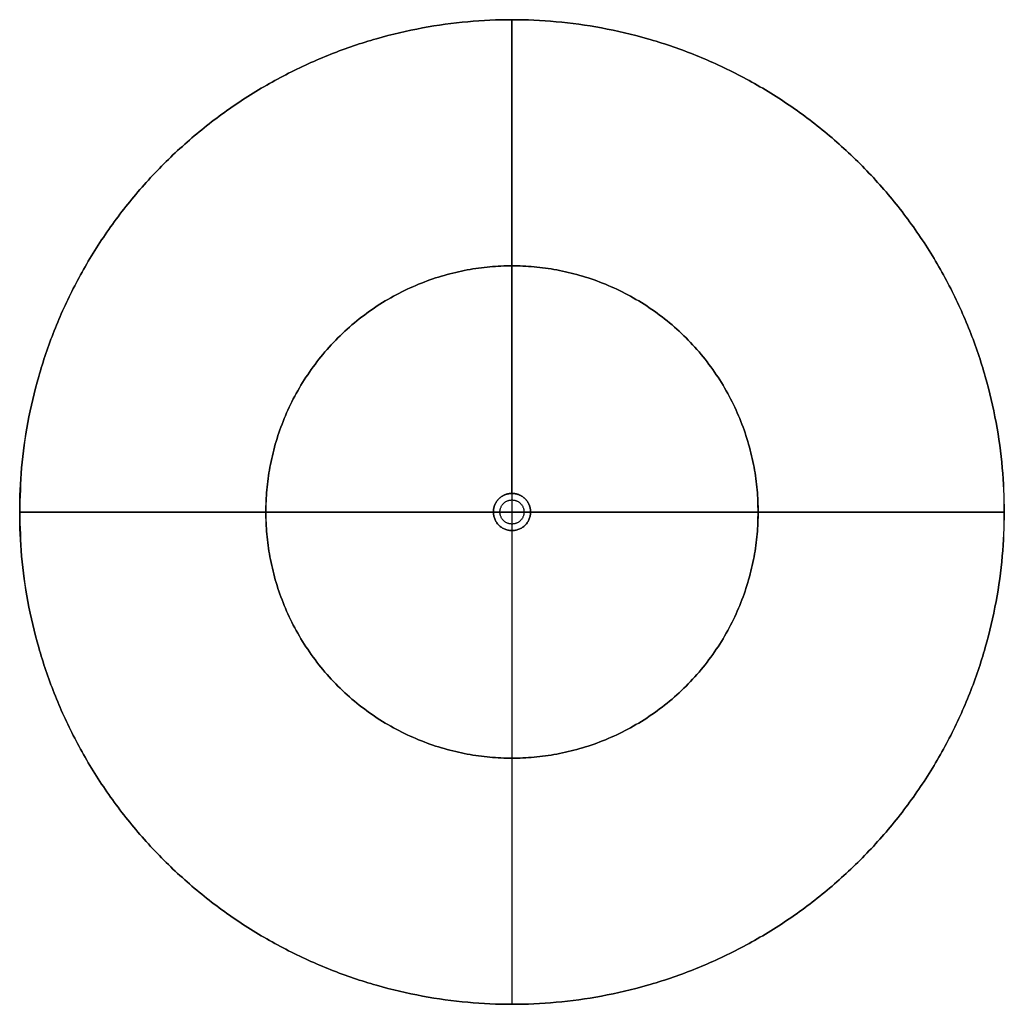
# Model space of a CAD drawing. Header units: millimetres. Extents: x 459 to 639, y -122 to 58.
import ezdxf

# ---------------------------------------------------------------- set-up
doc = ezdxf.new("R2010")
doc.units = ezdxf.units.MM
doc.layers.add('Layer 01', color=7, linetype='Continuous', true_color=0x000000)

msp = doc.modelspace()

# ---------------------------------------------------------------- linework, layer by layer
at = {"layer": 'Layer 01'}
for p, q in [((549.11, -28.11, 866.1), (549.11, -29.31, 866.1)), ((549.11, -28.11, 2911.3), (549.11, -29.31, 2911.3)), ((545.71, -31.51, 2911.3), (459.11, -31.51, 3200)), ((545.71, -31.51, 866.1), (546.91, -31.51, 866.1)), ((546.91, -31.51, 2911.3), (545.71, -31.51, 2911.3)), ((551.31, -31.51, 866.1), (552.51, -31.51, 866.1)), ((552.51, -31.51, 2911.3), (551.31, -31.51, 2911.3)), ((552.51, -31.51, 288.7), (639.11, -31.51)), ((552.51, -31.51, 577.4), (639.11, -31.51, 288.7)), ((552.51, -31.51, 866.1), (639.11, -31.51, 577.4)), ((549.11, -33.71, 866.1), (549.11, -34.91, 866.1)), ((549.11, -33.71, 2911.3), (549.11, -34.91, 2911.3))]:
    msp.add_line(p, q, dxfattribs=at)
for points, weights, knots in [([(639.11, -31.51), (639.11, 58.49), (549.11, 58.49), (459.11, 58.49), (459.11, -31.51), (459.11, -121.51), (549.11, -121.51), (639.11, -121.51), (639.11, -31.51)], [1, 0.707106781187, 1, 0.707106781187, 1, 0.707106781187, 1, 0.707106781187, 1], [-565.486678, -565.486678, -565.486678, -424.115008, -424.115008, -282.743339, -282.743339, -141.371669, -141.371669, 0, 0, 0]), ([(639.11, -31.51, 288.7), (639.11, 58.49, 288.7), (549.11, 58.49, 288.7), (459.11, 58.49, 288.7), (459.11, -31.51, 288.7), (459.11, -121.51, 288.7), (549.11, -121.51, 288.7), (639.11, -121.51, 288.7), (639.11, -31.51, 288.7)], [1, 0.707106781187, 1, 0.707106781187, 1, 0.707106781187, 1, 0.707106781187, 1], [-565.486678, -565.486678, -565.486678, -424.115008, -424.115008, -282.743339, -282.743339, -141.371669, -141.371669, 0, 0, 0]), ([(639.11, -31.51, 577.4), (639.11, 58.49, 577.4), (549.11, 58.49, 577.4), (459.11, 58.49, 577.4), (459.11, -31.51, 577.4), (459.11, -121.51, 577.4), (549.11, -121.51, 577.4), (639.11, -121.51, 577.4), (639.11, -31.51, 577.4)], [1, 0.707106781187, 1, 0.707106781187, 1, 0.707106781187, 1, 0.707106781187, 1], [-565.486678, -565.486678, -565.486678, -424.115008, -424.115008, -282.743339, -282.743339, -141.371669, -141.371669, 0, 0, 0]), ([(459.11, -31.51, 3200), (459.11, 58.49, 3200), (549.11, 58.49, 3200), (639.11, 58.49, 3200), (639.11, -31.51, 3200), (639.11, -121.51, 3200), (549.11, -121.51, 3200), (459.11, -121.51, 3200), (459.11, -31.51, 3200)], [1, 0.707106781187, 1, 0.707106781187, 1, 0.707106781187, 1, 0.707106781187, 1], [-565.486678, -565.486678, -565.486678, -424.115008, -424.115008, -282.743339, -282.743339, -141.371669, -141.371669, 0, 0, 0]), ([(594.11, -31.51, 150.02), (594.11, -76.51, 150.02), (549.11, -76.51, 150.02), (504.11, -76.51, 150.02), (504.11, -31.51, 150.02), (504.11, 13.49, 150.02), (549.11, 13.49, 150.02), (594.11, 13.49, 150.02), (594.11, -31.51, 150.02)], [1, 0.707106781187, 1, 0.707106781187, 1, 0.707106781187, 1, 0.707106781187, 1], [0, 0, 0, 141.371669, 141.371669, 282.743339, 282.743339, 424.115008, 424.115008, 565.486678, 565.486678, 565.486678]), ([(594.11, -31.51, 438.72), (594.11, -76.51, 438.72), (549.11, -76.51, 438.72), (504.11, -76.51, 438.72), (504.11, -31.51, 438.72), (504.11, 13.49, 438.72), (549.11, 13.49, 438.72), (594.11, 13.49, 438.72), (594.11, -31.51, 438.72)], [1, 0.707106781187, 1, 0.707106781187, 1, 0.707106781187, 1, 0.707106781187, 1], [0, 0, 0, 141.371669, 141.371669, 282.743339, 282.743339, 424.115008, 424.115008, 565.486678, 565.486678, 565.486678]), ([(594.11, -31.51, 727.42), (594.11, -76.51, 727.42), (549.11, -76.51, 727.42), (504.11, -76.51, 727.42), (504.11, -31.51, 727.42), (504.11, 13.49, 727.42), (549.11, 13.49, 727.42), (594.11, 13.49, 727.42), (594.11, -31.51, 727.42)], [1, 0.707106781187, 1, 0.707106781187, 1, 0.707106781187, 1, 0.707106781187, 1], [0, 0, 0, 141.371669, 141.371669, 282.743339, 282.743339, 424.115008, 424.115008, 565.486678, 565.486678, 565.486678]), ([(504.11, -31.51, 3049.98), (504.11, -76.51, 3049.98), (549.11, -76.51, 3049.98), (594.11, -76.51, 3049.98), (594.11, -31.51, 3049.98), (594.11, 13.49, 3049.98), (549.11, 13.49, 3049.98), (504.11, 13.49, 3049.98), (504.11, -31.51, 3049.98)], [1, 0.707106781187, 1, 0.707106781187, 1, 0.707106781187, 1, 0.707106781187, 1], [0, 0, 0, 141.371669, 141.371669, 282.743339, 282.743339, 424.115008, 424.115008, 565.486678, 565.486678, 565.486678]), ([(552.51, -31.51, 2911.3), (552.51, -30.1, 2911.3), (551.52, -29.11, 2911.3), (550.52, -28.11, 2911.3), (549.11, -28.11, 2911.3), (547.71, -28.11, 2911.3), (546.71, -29.11, 2911.3), (545.71, -30.1, 2911.3), (545.71, -31.51, 2911.3)], [1, 0.923877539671, 1, 0.923877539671, 1, 0.923877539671, 1, 0.923877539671, 1], [848.230016, 848.230016, 848.230016, 918.915851, 918.915851, 989.601686, 989.601686, 1060.287521, 1060.287521, 1130.973355, 1130.973355, 1130.973355]), ([(545.71, -31.51, 866.1), (545.71, -30.1, 866.1), (546.71, -29.11, 866.1), (547.71, -28.11, 866.1), (549.11, -28.11, 866.1), (550.52, -28.11, 866.1), (551.52, -29.11, 866.1), (552.51, -30.1, 866.1), (552.51, -31.51, 866.1)], [1, 0.923877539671, 1, 0.923877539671, 1, 0.923877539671, 1, 0.923877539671, 1], [848.230016, 848.230016, 848.230016, 918.915851, 918.915851, 989.601686, 989.601686, 1060.287521, 1060.287521, 1130.973355, 1130.973355, 1130.973355]), ([(545.71, -31.51, 577.4), (545.71, -30.1, 577.4), (546.71, -29.11, 577.4), (547.71, -28.11, 577.4), (549.11, -28.11, 577.4), (550.52, -28.11, 577.4), (551.52, -29.11, 577.4), (552.51, -30.1, 577.4), (552.51, -31.51, 577.4)], [1, 0.923877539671, 1, 0.923877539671, 1, 0.923877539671, 1, 0.923877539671, 1], [848.230016, 848.230016, 848.230016, 918.915851, 918.915851, 989.601686, 989.601686, 1060.287521, 1060.287521, 1130.973355, 1130.973355, 1130.973355]), ([(545.71, -31.51, 288.7), (545.71, -30.1, 288.7), (546.71, -29.11, 288.7), (547.71, -28.11, 288.7), (549.11, -28.11, 288.7), (550.52, -28.11, 288.7), (551.52, -29.11, 288.7), (552.51, -30.1, 288.7), (552.51, -31.51, 288.7)], [1, 0.923877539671, 1, 0.923877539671, 1, 0.923877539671, 1, 0.923877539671, 1], [848.230016, 848.230016, 848.230016, 918.915851, 918.915851, 989.601686, 989.601686, 1060.287521, 1060.287521, 1130.973355, 1130.973355, 1130.973355]), ([(551.31, -31.51, 866.1), (551.31, -29.31, 866.1), (549.11, -29.31, 866.1), (546.91, -29.31, 866.1), (546.91, -31.51, 866.1), (546.91, -33.71, 866.1), (549.11, -33.71, 866.1), (551.31, -33.71, 866.1), (551.31, -31.51, 866.1)], [1, 0.707106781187, 1, 0.707106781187, 1, 0.707106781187, 1, 0.707106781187, 1], [0, 0, 0, 3.455752, 3.455752, 6.911504, 6.911504, 10.367256, 10.367256, 13.823008, 13.823008, 13.823008]), ([(551.31, -31.51, 2911.3), (551.31, -29.31, 2911.3), (549.11, -29.31, 2911.3), (546.91, -29.31, 2911.3), (546.91, -31.51, 2911.3), (546.91, -33.71, 2911.3), (549.11, -33.71, 2911.3), (551.31, -33.71, 2911.3), (551.31, -31.51, 2911.3)], [1, 0.707106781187, 1, 0.707106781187, 1, 0.707106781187, 1, 0.707106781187, 1], [0, 0, 0, 3.455752, 3.455752, 6.911504, 6.911504, 10.367256, 10.367256, 13.823008, 13.823008, 13.823008]), ([(551.31, -31.51, 2366.1), (551.31, -29.31, 2366.1), (549.11, -29.31, 2366.1), (546.91, -29.31, 2366.1), (546.91, -31.51, 2366.1), (546.91, -33.71, 2366.1), (549.11, -33.71, 2366.1), (551.31, -33.71, 2366.1), (551.31, -31.51, 2366.1)], [1, 0.707106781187, 1, 0.707106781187, 1, 0.707106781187, 1, 0.707106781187, 1], [0, 0, 0, 3.455752, 3.455752, 6.911504, 6.911504, 10.367256, 10.367256, 13.823008, 13.823008, 13.823008]), ([(545.71, -31.51, 2911.3), (545.71, -34.91, 2911.3), (549.11, -34.91, 2911.3), (552.51, -34.91, 2911.3), (552.51, -31.51, 2911.3)], [1, 0.707114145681, 1, 0.707114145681, 1], [565.486678, 565.486678, 565.486678, 706.858347, 706.858347, 848.230016, 848.230016, 848.230016]), ([(552.51, -31.51, 866.1), (552.51, -34.91, 866.1), (549.11, -34.91, 866.1), (545.71, -34.91, 866.1), (545.71, -31.51, 866.1)], [1, 0.707114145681, 1, 0.707114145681, 1], [565.486678, 565.486678, 565.486678, 706.858347, 706.858347, 848.230016, 848.230016, 848.230016]), ([(552.51, -31.51, 577.4), (552.51, -34.91, 577.4), (549.11, -34.91, 577.4), (545.71, -34.91, 577.4), (545.71, -31.51, 577.4)], [1, 0.707114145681, 1, 0.707114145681, 1], [565.486678, 565.486678, 565.486678, 706.858347, 706.858347, 848.230016, 848.230016, 848.230016]), ([(552.51, -31.51, 288.7), (552.51, -34.91, 288.7), (549.11, -34.91, 288.7), (545.71, -34.91, 288.7), (545.71, -31.51, 288.7)], [1, 0.707114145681, 1, 0.707114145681, 1], [565.486678, 565.486678, 565.486678, 706.858347, 706.858347, 848.230016, 848.230016, 848.230016])]:
    msp.add_rational_spline(points, weights, degree=2, knots=knots, dxfattribs=at)
for points in [[(549.11, -28.11, 288.7), (549.11, 15.19, 144.35), (549.11, 58.49)], [(549.11, 58.49), (549.11, -31.51), (549.11, -121.51)], [(549.11, -28.11, 577.4), (549.11, 15.19, 433.05), (549.11, 58.49, 288.7)], [(549.11, 58.49, 288.7), (549.11, 15.19, 288.7), (549.11, -28.11, 288.7)], [(549.11, -28.11, 866.1), (549.11, 15.19, 721.75), (549.11, 58.49, 577.4)], [(549.11, 58.49, 577.4), (549.11, 15.19, 577.4), (549.11, -28.11, 577.4)], [(549.11, -28.11, 2911.3), (549.11, 15.19, 3055.65), (549.11, 58.49, 3200)], [(549.11, 58.49, 3200), (549.11, -31.51, 3200), (549.11, -121.51, 3200)], [(549.11, -29.31, 866.1), (549.11, -29.31, 1888.7), (549.11, -29.31, 2911.3)], [(545.71, -31.51, 288.7), (502.41, -31.51, 144.35), (459.11, -31.51)], [(459.11, -31.51), (549.11, -31.51), (639.11, -31.51)], [(545.71, -31.51, 577.4), (502.41, -31.51, 433.05), (459.11, -31.51, 288.7)], [(459.11, -31.51, 288.7), (502.41, -31.51, 288.7), (545.71, -31.51, 288.7)], [(545.71, -31.51, 866.1), (502.41, -31.51, 721.75), (459.11, -31.51, 577.4)], [(459.11, -31.51, 577.4), (502.41, -31.51, 577.4), (545.71, -31.51, 577.4)], [(639.11, -31.51, 3200), (549.11, -31.51, 3200), (459.11, -31.51, 3200)], [(546.91, -31.51, 866.1), (546.91, -31.51, 1888.7), (546.91, -31.51, 2911.3)], [(551.31, -31.51, 866.1), (551.31, -31.51, 1888.7), (551.31, -31.51, 2911.3)], [(552.51, -31.51, 288.7), (595.81, -31.51, 288.7), (639.11, -31.51, 288.7)], [(552.51, -31.51, 577.4), (595.81, -31.51, 577.4), (639.11, -31.51, 577.4)], [(552.51, -31.51, 2911.3), (595.81, -31.51, 3055.65), (639.11, -31.51, 3200)], [(549.11, -33.71, 866.1), (549.11, -33.71, 1888.7), (549.11, -33.71, 2911.3)], [(549.11, -34.91, 288.7), (549.11, -78.21, 144.35), (549.11, -121.51)], [(549.11, -34.91, 577.4), (549.11, -78.21, 433.05), (549.11, -121.51, 288.7)], [(549.11, -34.91, 288.7), (549.11, -78.21, 288.7), (549.11, -121.51, 288.7)], [(549.11, -34.91, 866.1), (549.11, -78.21, 721.75), (549.11, -121.51, 577.4)], [(549.11, -34.91, 577.4), (549.11, -78.21, 577.4), (549.11, -121.51, 577.4)], [(549.11, -34.91, 2911.3), (549.11, -78.21, 3055.65), (549.11, -121.51, 3200)]]:
    msp.add_open_spline(points, degree=2, dxfattribs=at)

doc.saveas('drawing.dxf')
